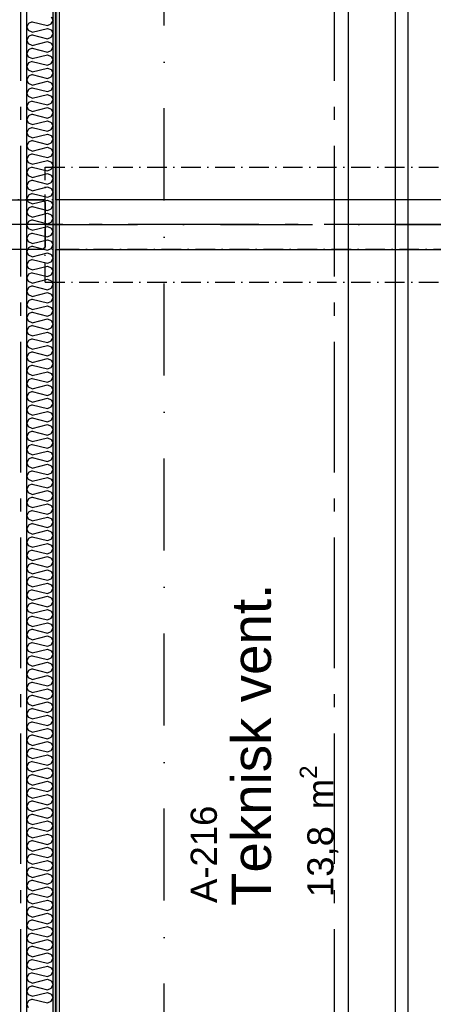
# Model space of a CAD drawing. Header units: millimetres. Extents: x -117798 to 93698, y -182207 to 252400.
# Tile 76 of 222: x -68676 to -67093, y -34803 to -31032. Entities that reach past the tile are written whole.
import ezdxf
from ezdxf.enums import TextEntityAlignment as Align

# ---------------------------------------------------------------- set-up
doc = ezdxf.new("R2010")
doc.units = ezdxf.units.MM
doc.header["$LTSCALE"] = 0.5
doc.header["$MEASUREMENT"] = 0
for name, pattern in [('Akselinje', [1500, 1000, -200, 100, -200]), ('Over snittplan', [260, 150, -50, 10, -50]), ('PLINE', [0]), ('Prikk & stiplet', [1340.555525, 705.555534, -352.777767, 0, -282.222223])]:
    doc.linetypes.add(name, pattern=pattern)
for name, color, linetype in [('222- Søyler', 7, 'Continuous'), ('223- Bjelker', 7, 'Continuous'), ('223- Bjelker(Nye konstruksjoner)', 7, 'Continuous'), ('242- Ikke-bærende innervegger (Skravur)(Nye konstruksjoner)', 7, 'Continuous'), ('242- Ikke-bærende innervegger(Nye konstruksjoner)', 7, 'Continuous'), ('256- Faste himlinger og overflatebehandling(Nye konstruksjoner)', 7, 'Continuous'), ('82-- Modullinjer', 7, 'Continuous'), ('852- Snittmarkør', 7, 'Continuous'), ('862- M___Nettoareal(Nye konstruksjoner)', 7, 'Continuous'), ('862- M___Nettoareal(Polylinje)(Nye konstruksjoner)', 7, 'Continuous'), ('862- M___Nettoareal(Tekst)(Nye konstruksjoner)', 7, 'Continuous')]:
    doc.layers.add(name, color=color, linetype=linetype)
doc.layers.add('236- Innvendig kledning og overflate(Nye konstruksjoner)', color=7, linetype='Continuous', lineweight=0)
doc.styles.add('GENERATED_STYLE_1', font='arial.ttf')
doc.styles.add('GENERATED_STYLE_4', font='arial.ttf')
pattern_1 = [(90, (0, 0), (-86.60254, 0), [0, -50]), (90, (-43.3, 25), (-86.60254, 0), [0, -50])]

# ---------------------------------------------------------------- blocks, each defined once
blk = doc.blocks.new('*X27')
at = {"layer": '242- Ikke-bærende innervegger (Skravur)(Nye konstruksjoner)', "linetype": 'PLINE'}
for p, q in [((-68555.9, -31020.7), (-68548.2, -31034.5)), ((-68555.9, -31048.3), (-68548.2, -31034.5)), ((-68641.6, -31046), (-68648.2, -31059.8)), ((-68641.6, -31073.6), (-68648.2, -31059.8)), ((-68628.1, -31039.8), (-68641.6, -31046)), ((-68628.1, -31079.8), (-68641.6, -31073.6)), ((-68628.1, -31039.8), (-68569.4, -31054.5)), ((-68628.1, -31079.8), (-68569.4, -31065.1)), ((-68569.4, -31054.5), (-68555.9, -31048.3)), ((-68569.4, -31065.1), (-68555.9, -31071.3)), ((-68555.9, -31071.3), (-68548.2, -31085.1)), ((-68641.6, -31096.6), (-68648.2, -31110.4)), ((-68641.6, -31124.2), (-68648.2, -31110.4)), ((-68628.1, -31090.4), (-68641.6, -31096.6)), ((-68628.1, -31090.4), (-68569.4, -31105.1)), ((-68569.4, -31105.1), (-68555.9, -31098.9)), ((-68555.9, -31098.9), (-68548.2, -31085.1)), ((-68641.6, -31147.2), (-68648.2, -31161)), ((-68628.1, -31130.4), (-68641.6, -31124.2)), ((-68628.1, -31141), (-68641.6, -31147.2)), ((-68628.1, -31130.4), (-68569.4, -31115.7)), ((-68628.1, -31141), (-68569.4, -31155.7)), ((-68569.4, -31115.7), (-68555.9, -31121.9)), ((-68569.4, -31155.7), (-68555.9, -31149.5)), ((-68555.9, -31121.9), (-68548.2, -31135.7)), ((-68555.9, -31149.5), (-68548.2, -31135.7)), ((-68641.6, -31174.8), (-68648.2, -31161)), ((-68628.1, -31180.9), (-68641.6, -31174.8)), ((-68628.1, -31180.9), (-68569.4, -31166.3)), ((-68569.4, -31166.3), (-68555.9, -31172.4)), ((-68555.9, -31172.4), (-68548.2, -31186.3)), ((-68555.9, -31200.1), (-68548.2, -31186.3)), ((-68641.6, -31197.7), (-68648.2, -31211.6)), ((-68641.6, -31225.4), (-68648.2, -31211.6)), ((-68628.1, -31191.6), (-68641.6, -31197.7)), ((-68628.1, -31231.5), (-68641.6, -31225.4)), ((-68628.1, -31191.6), (-68569.4, -31206.2)), ((-68628.1, -31231.5), (-68569.4, -31216.9)), ((-68569.4, -31206.2), (-68555.9, -31200.1)), ((-68569.4, -31216.9), (-68555.9, -31223)), ((-68555.9, -31223), (-68548.2, -31236.8)), ((-68641.6, -31248.3), (-68648.2, -31262.1)), ((-68641.6, -31276), (-68648.2, -31262.1)), ((-68628.1, -31242.2), (-68641.6, -31248.3)), ((-68628.1, -31242.2), (-68569.4, -31256.8)), ((-68569.4, -31256.8), (-68555.9, -31250.7)), ((-68555.9, -31250.7), (-68548.2, -31236.8)), ((-68641.6, -31298.9), (-68648.2, -31312.7)), ((-68628.1, -31282.1), (-68641.6, -31276)), ((-68628.1, -31292.7), (-68641.6, -31298.9)), ((-68628.1, -31282.1), (-68569.4, -31267.5)), ((-68628.1, -31292.7), (-68569.4, -31307.4)), ((-68569.4, -31267.5), (-68555.9, -31273.6)), ((-68569.4, -31307.4), (-68555.9, -31301.2)), ((-68555.9, -31273.6), (-68548.2, -31287.4)), ((-68555.9, -31301.2), (-68548.2, -31287.4)), ((-68641.6, -31326.5), (-68648.2, -31312.7)), ((-68628.1, -31332.7), (-68641.6, -31326.5)), ((-68628.1, -31332.7), (-68569.4, -31318)), ((-68569.4, -31318), (-68555.9, -31324.2)), ((-68555.9, -31324.2), (-68548.2, -31338)), ((-68555.9, -31351.8), (-68548.2, -31338)), ((-68641.6, -31349.5), (-68648.2, -31363.3)), ((-68641.6, -31377.1), (-68648.2, -31363.3)), ((-68628.1, -31343.3), (-68641.6, -31349.5)), ((-68628.1, -31383.3), (-68641.6, -31377.1)), ((-68628.1, -31343.3), (-68569.4, -31358)), ((-68628.1, -31383.3), (-68569.4, -31368.6)), ((-68569.4, -31358), (-68555.9, -31351.8)), ((-68569.4, -31368.6), (-68555.9, -31374.8)), ((-68555.9, -31374.8), (-68548.2, -31388.6)), ((-68641.6, -31400.1), (-68648.2, -31413.9)), ((-68641.6, -31427.7), (-68648.2, -31413.9)), ((-68628.1, -31393.9), (-68641.6, -31400.1)), ((-68628.1, -31393.9), (-68569.4, -31408.6)), ((-68569.4, -31408.6), (-68555.9, -31402.4)), ((-68555.9, -31402.4), (-68548.2, -31388.6)), ((-68641.6, -31450.7), (-68648.2, -31464.5)), ((-68628.1, -31433.9), (-68641.6, -31427.7)), ((-68628.1, -31444.5), (-68641.6, -31450.7)), ((-68628.1, -31433.9), (-68569.4, -31419.2)), ((-68628.1, -31444.5), (-68569.4, -31459.2)), ((-68569.4, -31419.2), (-68555.9, -31425.4)), ((-68555.9, -31425.4), (-68548.2, -31439.2)), ((-68555.9, -31453), (-68548.2, -31439.2)), ((-68641.6, -31478.3), (-68648.2, -31464.5)), ((-68628.1, -31484.5), (-68641.6, -31478.3)), ((-68628.1, -31484.5), (-68569.4, -31469.8)), ((-68569.4, -31459.2), (-68555.9, -31453)), ((-68569.4, -31469.8), (-68555.9, -31476)), ((-68555.9, -31476), (-68548.2, -31489.8)), ((-68555.9, -31503.6), (-68548.2, -31489.8)), ((-68641.6, -31501.3), (-68648.2, -31515.1)), ((-68641.6, -31528.9), (-68648.2, -31515.1)), ((-68628.1, -31495.1), (-68641.6, -31501.3)), ((-68628.1, -31495.1), (-68569.4, -31509.8)), ((-68628.1, -31535), (-68569.4, -31520.4)), ((-68569.4, -31509.8), (-68555.9, -31503.6)), ((-68569.4, -31520.4), (-68555.9, -31526.5)), ((-68555.9, -31526.5), (-68548.2, -31540.4)), ((-68641.6, -31551.8), (-68648.2, -31565.7)), ((-68641.6, -31579.5), (-68648.2, -31565.7)), ((-68628.1, -31535), (-68641.6, -31528.9)), ((-68628.1, -31545.7), (-68641.6, -31551.8)), ((-68628.1, -31545.7), (-68569.4, -31560.3)), ((-68569.4, -31560.3), (-68555.9, -31554.2)), ((-68555.9, -31554.2), (-68548.2, -31540.4)), ((-68641.6, -31602.4), (-68648.2, -31616.2)), ((-68628.1, -31585.6), (-68641.6, -31579.5)), ((-68628.1, -31596.3), (-68641.6, -31602.4)), ((-68628.1, -31585.6), (-68569.4, -31571)), ((-68628.1, -31596.3), (-68569.4, -31610.9)), ((-68569.4, -31571), (-68555.9, -31577.1)), ((-68555.9, -31577.1), (-68548.2, -31590.9)), ((-68555.9, -31604.8), (-68548.2, -31590.9)), ((-68641.6, -31630.1), (-68648.2, -31616.2)), ((-68628.1, -31636.2), (-68641.6, -31630.1)), ((-68628.1, -31636.2), (-68569.4, -31621.6)), ((-68569.4, -31610.9), (-68555.9, -31604.8)), ((-68569.4, -31621.6), (-68555.9, -31627.7)), ((-68555.9, -31627.7), (-68548.2, -31641.5)), ((-68641.6, -31653), (-68648.2, -31666.8)), ((-68641.6, -31680.6), (-68648.2, -31666.8)), ((-68628.1, -31646.8), (-68641.6, -31653)), ((-68628.1, -31646.8), (-68569.4, -31661.5)), ((-68628.1, -31686.8), (-68569.4, -31672.1)), ((-68569.4, -31661.5), (-68555.9, -31655.3)), ((-68569.4, -31672.1), (-68555.9, -31678.3)), ((-68555.9, -31655.3), (-68548.2, -31641.5)), ((-68555.9, -31678.3), (-68548.2, -31692.1)), ((-68641.6, -31703.6), (-68648.2, -31717.4)), ((-68628.1, -31686.8), (-68641.6, -31680.6)), ((-68628.1, -31697.4), (-68641.6, -31703.6)), ((-68628.1, -31697.4), (-68569.4, -31712.1)), ((-68569.4, -31712.1), (-68555.9, -31705.9)), ((-68555.9, -31705.9), (-68548.2, -31692.1)), ((-68641.6, -31731.2), (-68648.2, -31717.4)), ((-68641.6, -31754.2), (-68648.2, -31768)), ((-68628.1, -31737.4), (-68641.6, -31731.2)), ((-68628.1, -31748), (-68641.6, -31754.2)), ((-68628.1, -31737.4), (-68569.4, -31722.7)), ((-68628.1, -31748), (-68569.4, -31762.7)), ((-68569.4, -31722.7), (-68555.9, -31728.9)), ((-68555.9, -31728.9), (-68548.2, -31742.7)), ((-68555.9, -31756.5), (-68548.2, -31742.7)), ((-68641.6, -31781.8), (-68648.2, -31768)), ((-68628.1, -31788), (-68641.6, -31781.8)), ((-68628.1, -31788), (-68569.4, -31773.3)), ((-68569.4, -31762.7), (-68555.9, -31756.5)), ((-68569.4, -31773.3), (-68555.9, -31779.5)), ((-68555.9, -31779.5), (-68548.2, -31793.3)), ((-68641.6, -31804.8), (-68648.2, -31818.6)), ((-68641.6, -31832.4), (-68648.2, -31818.6)), ((-68628.1, -31798.6), (-68641.6, -31804.8)), ((-68628.1, -31798.6), (-68569.4, -31813.3)), ((-68628.1, -31838.6), (-68569.4, -31823.9)), ((-68569.4, -31813.3), (-68555.9, -31807.1)), ((-68569.4, -31823.9), (-68555.9, -31830.1)), ((-68555.9, -31807.1), (-68548.2, -31793.3)), ((-68641.6, -31855.4), (-68648.2, -31869.2)), ((-68628.1, -31838.6), (-68641.6, -31832.4)), ((-68628.1, -31849.2), (-68641.6, -31855.4)), ((-68628.1, -31849.2), (-68569.4, -31863.9)), ((-68569.4, -31863.9), (-68555.9, -31857.7)), ((-68555.9, -31830.1), (-68548.2, -31843.9)), ((-68555.9, -31857.7), (-68548.2, -31843.9)), ((-68641.6, -31883), (-68648.2, -31869.2)), ((-68628.1, -31889.1), (-68641.6, -31883)), ((-68628.1, -31899.8), (-68641.6, -31905.9)), ((-68628.1, -31889.1), (-68569.4, -31874.5)), ((-68628.1, -31899.8), (-68569.4, -31914.4)), ((-68569.4, -31874.5), (-68555.9, -31880.6)), ((-68555.9, -31880.6), (-68548.2, -31894.5)), ((-68555.9, -31908.3), (-68548.2, -31894.5)), ((-68641.6, -31905.9), (-68648.2, -31919.8)), ((-68641.6, -31933.6), (-68648.2, -31919.8)), ((-68628.1, -31939.7), (-68641.6, -31933.6)), ((-68628.1, -31939.7), (-68569.4, -31925.1)), ((-68569.4, -31914.4), (-68555.9, -31908.3)), ((-68569.4, -31925.1), (-68555.9, -31931.2)), ((-68555.9, -31931.2), (-68548.2, -31945)), ((-68641.6, -31956.5), (-68648.2, -31970.3)), ((-68641.6, -31984.2), (-68648.2, -31970.3)), ((-68628.1, -31950.4), (-68641.6, -31956.5)), ((-68628.1, -31950.4), (-68569.4, -31965)), ((-68628.1, -31990.3), (-68569.4, -31975.7)), ((-68569.4, -31965), (-68555.9, -31958.9)), ((-68569.4, -31975.7), (-68555.9, -31981.8)), ((-68555.9, -31958.9), (-68548.2, -31945)), ((-68641.6, -32007.1), (-68648.2, -32020.9)), ((-68628.1, -31990.3), (-68641.6, -31984.2)), ((-68628.1, -32000.9), (-68641.6, -32007.1)), ((-68628.1, -32000.9), (-68569.4, -32015.6)), ((-68569.4, -32015.6), (-68555.9, -32009.4)), ((-68555.9, -31981.8), (-68548.2, -31995.6)), ((-68555.9, -32009.4), (-68548.2, -31995.6)), ((-68641.6, -32034.7), (-68648.2, -32020.9)), ((-68628.1, -32040.9), (-68641.6, -32034.7)), ((-68628.1, -32051.5), (-68641.6, -32057.7)), ((-68628.1, -32040.9), (-68569.4, -32026.2)), ((-68628.1, -32051.5), (-68569.4, -32066.2)), ((-68569.4, -32026.2), (-68555.9, -32032.4)), ((-68555.9, -32032.4), (-68548.2, -32046.2)), ((-68555.9, -32060), (-68548.2, -32046.2)), ((-68641.6, -32057.7), (-68648.2, -32071.5)), ((-68641.6, -32085.3), (-68648.2, -32071.5)), ((-68628.1, -32091.5), (-68641.6, -32085.3)), ((-68628.1, -32091.5), (-68569.4, -32076.8)), ((-68569.4, -32066.2), (-68555.9, -32060)), ((-68569.4, -32076.8), (-68555.9, -32083)), ((-68555.9, -32083), (-68548.2, -32096.8)), ((-68641.6, -32108.3), (-68648.2, -32122.1)), ((-68641.6, -32135.9), (-68648.2, -32122.1)), ((-68628.1, -32102.1), (-68641.6, -32108.3)), ((-68628.1, -32102.1), (-68569.4, -32116.8)), ((-68628.1, -32142.1), (-68569.4, -32127.4)), ((-68569.4, -32116.8), (-68555.9, -32110.6)), ((-68569.4, -32127.4), (-68555.9, -32133.6)), ((-68555.9, -32110.6), (-68548.2, -32096.8)), ((-68641.6, -32158.9), (-68648.2, -32172.7)), ((-68628.1, -32142.1), (-68641.6, -32135.9)), ((-68628.1, -32152.7), (-68641.6, -32158.9)), ((-68628.1, -32152.7), (-68569.4, -32167.4)), ((-68569.4, -32167.4), (-68555.9, -32161.2)), ((-68555.9, -32133.6), (-68548.2, -32147.4)), ((-68555.9, -32161.2), (-68548.2, -32147.4)), ((-68641.6, -32186.5), (-68648.2, -32172.7)), ((-68628.1, -32192.7), (-68641.6, -32186.5)), ((-68628.1, -32203.3), (-68641.6, -32209.5)), ((-68628.1, -32192.7), (-68569.4, -32178)), ((-68628.1, -32203.3), (-68569.4, -32218)), ((-68569.4, -32178), (-68555.9, -32184.2)), ((-68555.9, -32184.2), (-68548.2, -32198)), ((-68555.9, -32211.8), (-68548.2, -32198)), ((-68641.6, -32209.5), (-68648.2, -32223.3)), ((-68641.6, -32237.1), (-68648.2, -32223.3)), ((-68628.1, -32243.3), (-68641.6, -32237.1)), ((-68628.1, -32243.3), (-68569.4, -32228.6)), ((-68569.4, -32218), (-68555.9, -32211.8)), ((-68569.4, -32228.6), (-68555.9, -32234.8)), ((-68555.9, -32234.8), (-68548.2, -32248.6)), ((-68641.6, -32260), (-68648.2, -32273.9)), ((-68641.6, -32287.7), (-68648.2, -32273.9)), ((-68628.1, -32253.9), (-68641.6, -32260)), ((-68628.1, -32253.9), (-68569.4, -32268.5)), ((-68628.1, -32293.8), (-68569.4, -32279.2)), ((-68569.4, -32268.5), (-68555.9, -32262.4)), ((-68569.4, -32279.2), (-68555.9, -32285.3)), ((-68555.9, -32262.4), (-68548.2, -32248.6)), ((-68641.6, -32310.6), (-68648.2, -32324.4)), ((-68628.1, -32293.8), (-68641.6, -32287.7)), ((-68628.1, -32304.5), (-68641.6, -32310.6)), ((-68628.1, -32304.5), (-68569.4, -32319.1)), ((-68569.4, -32319.1), (-68555.9, -32313)), ((-68555.9, -32285.3), (-68548.2, -32299.2)), ((-68555.9, -32313), (-68548.2, -32299.2)), ((-68641.6, -32338.3), (-68648.2, -32324.4)), ((-68628.1, -32344.4), (-68641.6, -32338.3)), ((-68628.1, -32355.1), (-68641.6, -32361.2)), ((-68628.1, -32344.4), (-68569.4, -32329.8)), ((-68628.1, -32355.1), (-68569.4, -32369.7)), ((-68569.4, -32329.8), (-68555.9, -32335.9)), ((-68555.9, -32335.9), (-68548.2, -32349.7)), ((-68555.9, -32363.6), (-68548.2, -32349.7)), ((-68641.6, -32361.2), (-68648.2, -32375)), ((-68641.6, -32388.8), (-68648.2, -32375)), ((-68628.1, -32395), (-68641.6, -32388.8)), ((-68628.1, -32395), (-68569.4, -32380.3)), ((-68569.4, -32369.7), (-68555.9, -32363.6)), ((-68569.4, -32380.3), (-68555.9, -32386.5)), ((-68555.9, -32386.5), (-68548.2, -32400.3)), ((-68641.6, -32411.8), (-68648.2, -32425.6)), ((-68641.6, -32439.4), (-68648.2, -32425.6)), ((-68628.1, -32405.6), (-68641.6, -32411.8)), ((-68628.1, -32405.6), (-68569.4, -32420.3)), ((-68628.1, -32445.6), (-68569.4, -32430.9)), ((-68569.4, -32420.3), (-68555.9, -32414.1)), ((-68569.4, -32430.9), (-68555.9, -32437.1)), ((-68555.9, -32414.1), (-68548.2, -32400.3)), ((-68641.6, -32462.4), (-68648.2, -32476.2)), ((-68628.1, -32445.6), (-68641.6, -32439.4)), ((-68628.1, -32456.2), (-68641.6, -32462.4)), ((-68628.1, -32456.2), (-68569.4, -32470.9)), ((-68569.4, -32470.9), (-68555.9, -32464.7)), ((-68555.9, -32437.1), (-68548.2, -32450.9)), ((-68555.9, -32464.7), (-68548.2, -32450.9)), ((-68641.6, -32490), (-68648.2, -32476.2)), ((-68628.1, -32496.2), (-68641.6, -32490)), ((-68628.1, -32506.8), (-68641.6, -32513)), ((-68628.1, -32496.2), (-68569.4, -32481.5)), ((-68628.1, -32506.8), (-68569.4, -32521.5)), ((-68569.4, -32481.5), (-68555.9, -32487.7)), ((-68555.9, -32487.7), (-68548.2, -32501.5)), ((-68555.9, -32515.3), (-68548.2, -32501.5)), ((-68641.6, -32513), (-68648.2, -32526.8)), ((-68641.6, -32540.6), (-68648.2, -32526.8)), ((-68628.1, -32546.8), (-68641.6, -32540.6)), ((-68628.1, -32546.8), (-68569.4, -32532.1)), ((-68569.4, -32521.5), (-68555.9, -32515.3)), ((-68569.4, -32532.1), (-68555.9, -32538.3)), ((-68555.9, -32538.3), (-68548.2, -32552.1)), ((-68641.6, -32563.6), (-68648.2, -32577.4)), ((-68641.6, -32591.2), (-68648.2, -32577.4)), ((-68628.1, -32557.4), (-68641.6, -32563.6)), ((-68628.1, -32557.4), (-68569.4, -32572.1)), ((-68628.1, -32597.4), (-68569.4, -32582.7)), ((-68569.4, -32572.1), (-68555.9, -32565.9)), ((-68569.4, -32582.7), (-68555.9, -32588.9)), ((-68555.9, -32565.9), (-68548.2, -32552.1)), ((-68641.6, -32614.1), (-68648.2, -32628)), ((-68628.1, -32597.4), (-68641.6, -32591.2)), ((-68628.1, -32608), (-68641.6, -32614.1)), ((-68628.1, -32608), (-68569.4, -32622.6)), ((-68569.4, -32622.6), (-68555.9, -32616.5)), ((-68555.9, -32588.9), (-68548.2, -32602.7)), ((-68555.9, -32616.5), (-68548.2, -32602.7)), ((-68641.6, -32641.8), (-68648.2, -32628)), ((-68628.1, -32647.9), (-68641.6, -32641.8)), ((-68628.1, -32658.6), (-68641.6, -32664.7)), ((-68628.1, -32647.9), (-68569.4, -32633.3)), ((-68628.1, -32658.6), (-68569.4, -32673.2)), ((-68569.4, -32633.3), (-68555.9, -32639.4)), ((-68555.9, -32639.4), (-68548.2, -32653.3)), ((-68555.9, -32667.1), (-68548.2, -32653.3)), ((-68641.6, -32664.7), (-68648.2, -32678.5)), ((-68641.6, -32692.4), (-68648.2, -32678.5)), ((-68628.1, -32698.5), (-68641.6, -32692.4)), ((-68628.1, -32698.5), (-68569.4, -32683.9)), ((-68569.4, -32673.2), (-68555.9, -32667.1)), ((-68569.4, -32683.9), (-68555.9, -32690)), ((-68555.9, -32690), (-68548.2, -32703.8)), ((-68641.6, -32715.3), (-68648.2, -32729.1)), ((-68641.6, -32742.9), (-68648.2, -32729.1)), ((-68628.1, -32709.2), (-68641.6, -32715.3)), ((-68628.1, -32709.2), (-68569.4, -32723.8)), ((-68628.1, -32749.1), (-68569.4, -32734.4)), ((-68569.4, -32723.8), (-68555.9, -32717.7)), ((-68569.4, -32734.4), (-68555.9, -32740.6)), ((-68555.9, -32717.7), (-68548.2, -32703.8)), ((-68641.6, -32765.9), (-68648.2, -32779.7)), ((-68628.1, -32749.1), (-68641.6, -32742.9)), ((-68628.1, -32759.7), (-68641.6, -32765.9)), ((-68628.1, -32759.7), (-68569.4, -32774.4)), ((-68569.4, -32774.4), (-68555.9, -32768.2)), ((-68555.9, -32740.6), (-68548.2, -32754.4)), ((-68555.9, -32768.2), (-68548.2, -32754.4)), ((-68641.6, -32793.5), (-68648.2, -32779.7)), ((-68628.1, -32799.7), (-68641.6, -32793.5)), ((-68628.1, -32810.3), (-68641.6, -32816.5)), ((-68628.1, -32799.7), (-68569.4, -32785)), ((-68628.1, -32810.3), (-68569.4, -32825)), ((-68569.4, -32785), (-68555.9, -32791.2)), ((-68555.9, -32791.2), (-68548.2, -32805)), ((-68555.9, -32818.8), (-68548.2, -32805)), ((-68641.6, -32816.5), (-68648.2, -32830.3)), ((-68641.6, -32844.1), (-68648.2, -32830.3)), ((-68628.1, -32850.3), (-68641.6, -32844.1)), ((-68628.1, -32850.3), (-68569.4, -32835.6)), ((-68569.4, -32825), (-68555.9, -32818.8)), ((-68569.4, -32835.6), (-68555.9, -32841.8)), ((-68555.9, -32841.8), (-68548.2, -32855.6)), ((-68641.6, -32867.1), (-68648.2, -32880.9)), ((-68641.6, -32894.7), (-68648.2, -32880.9)), ((-68628.1, -32860.9), (-68641.6, -32867.1)), ((-68628.1, -32860.9), (-68569.4, -32875.6)), ((-68569.4, -32875.6), (-68555.9, -32869.4)), ((-68555.9, -32869.4), (-68548.2, -32855.6)), ((-68641.6, -32917.7), (-68648.2, -32931.5)), ((-68628.1, -32900.9), (-68641.6, -32894.7)), ((-68628.1, -32911.5), (-68641.6, -32917.7)), ((-68628.1, -32900.9), (-68569.4, -32886.2)), ((-68628.1, -32911.5), (-68569.4, -32926.2)), ((-68569.4, -32886.2), (-68555.9, -32892.4)), ((-68569.4, -32926.2), (-68555.9, -32920)), ((-68555.9, -32892.4), (-68548.2, -32906.2)), ((-68555.9, -32920), (-68548.2, -32906.2)), ((-68641.6, -32945.3), (-68648.2, -32931.5)), ((-68628.1, -32951.5), (-68641.6, -32945.3)), ((-68628.1, -32951.5), (-68569.4, -32936.8)), ((-68569.4, -32936.8), (-68555.9, -32943)), ((-68555.9, -32943), (-68548.2, -32956.8)), ((-68555.9, -32970.6), (-68548.2, -32956.8)), ((-68641.6, -32968.2), (-68648.2, -32982.1)), ((-68641.6, -32995.9), (-68648.2, -32982.1)), ((-68628.1, -32962.1), (-68641.6, -32968.2)), ((-68628.1, -33002), (-68641.6, -32995.9)), ((-68628.1, -32962.1), (-68569.4, -32976.7)), ((-68628.1, -33002), (-68569.4, -32987.4)), ((-68569.4, -32976.7), (-68555.9, -32970.6)), ((-68569.4, -32987.4), (-68555.9, -32993.5)), ((-68555.9, -32993.5), (-68548.2, -33007.4)), ((-68641.6, -33018.8), (-68648.2, -33032.6)), ((-68641.6, -33046.5), (-68648.2, -33032.6)), ((-68628.1, -33012.7), (-68641.6, -33018.8)), ((-68628.1, -33012.7), (-68569.4, -33027.3)), ((-68569.4, -33027.3), (-68555.9, -33021.2)), ((-68555.9, -33021.2), (-68548.2, -33007.4)), ((-68641.6, -33069.4), (-68648.2, -33083.2)), ((-68628.1, -33052.6), (-68641.6, -33046.5)), ((-68628.1, -33063.3), (-68641.6, -33069.4)), ((-68628.1, -33052.6), (-68569.4, -33038)), ((-68628.1, -33063.3), (-68569.4, -33077.9)), ((-68569.4, -33038), (-68555.9, -33044.1)), ((-68569.4, -33077.9), (-68555.9, -33071.8)), ((-68555.9, -33044.1), (-68548.2, -33057.9)), ((-68555.9, -33071.8), (-68548.2, -33057.9)), ((-68641.6, -33097), (-68648.2, -33083.2)), ((-68628.1, -33103.2), (-68641.6, -33097)), ((-68628.1, -33103.2), (-68569.4, -33088.5)), ((-68569.4, -33088.5), (-68555.9, -33094.7)), ((-68555.9, -33094.7), (-68548.2, -33108.5)), ((-68555.9, -33122.3), (-68548.2, -33108.5)), ((-68641.6, -33120), (-68648.2, -33133.8)), ((-68641.6, -33147.6), (-68648.2, -33133.8)), ((-68628.1, -33113.8), (-68641.6, -33120)), ((-68628.1, -33153.8), (-68641.6, -33147.6)), ((-68628.1, -33113.8), (-68569.4, -33128.5)), ((-68628.1, -33153.8), (-68569.4, -33139.1)), ((-68569.4, -33128.5), (-68555.9, -33122.3)), ((-68569.4, -33139.1), (-68555.9, -33145.3)), ((-68555.9, -33145.3), (-68548.2, -33159.1)), ((-68641.6, -33170.6), (-68648.2, -33184.4)), ((-68641.6, -33198.2), (-68648.2, -33184.4)), ((-68628.1, -33164.4), (-68641.6, -33170.6)), ((-68628.1, -33164.4), (-68569.4, -33179.1)), ((-68569.4, -33179.1), (-68555.9, -33172.9)), ((-68555.9, -33172.9), (-68548.2, -33159.1)), ((-68641.6, -33221.2), (-68648.2, -33235)), ((-68628.1, -33204.4), (-68641.6, -33198.2)), ((-68628.1, -33215), (-68641.6, -33221.2)), ((-68628.1, -33204.4), (-68569.4, -33189.7)), ((-68628.1, -33215), (-68569.4, -33229.7)), ((-68569.4, -33189.7), (-68555.9, -33195.9)), ((-68569.4, -33229.7), (-68555.9, -33223.5)), ((-68555.9, -33195.9), (-68548.2, -33209.7)), ((-68555.9, -33223.5), (-68548.2, -33209.7)), ((-68641.6, -33248.8), (-68648.2, -33235)), ((-68628.1, -33255), (-68641.6, -33248.8)), ((-68628.1, -33255), (-68569.4, -33240.3)), ((-68569.4, -33240.3), (-68555.9, -33246.5)), ((-68555.9, -33246.5), (-68548.2, -33260.3)), ((-68555.9, -33274.1), (-68548.2, -33260.3)), ((-68641.6, -33271.8), (-68648.2, -33285.6)), ((-68641.6, -33299.4), (-68648.2, -33285.6)), ((-68628.1, -33265.6), (-68641.6, -33271.8)), ((-68628.1, -33305.6), (-68641.6, -33299.4)), ((-68628.1, -33265.6), (-68569.4, -33280.3)), ((-68628.1, -33305.6), (-68569.4, -33290.9)), ((-68569.4, -33280.3), (-68555.9, -33274.1)), ((-68569.4, -33290.9), (-68555.9, -33297.1)), ((-68555.9, -33297.1), (-68548.2, -33310.9)), ((-68641.6, -33322.3), (-68648.2, -33336.2)), ((-68641.6, -33350), (-68648.2, -33336.2)), ((-68628.1, -33316.2), (-68641.6, -33322.3)), ((-68628.1, -33316.2), (-68569.4, -33330.8)), ((-68569.4, -33330.8), (-68555.9, -33324.7)), ((-68555.9, -33324.7), (-68548.2, -33310.9)), ((-68641.6, -33372.9), (-68648.2, -33386.7)), ((-68628.1, -33356.1), (-68641.6, -33350)), ((-68628.1, -33366.8), (-68641.6, -33372.9)), ((-68628.1, -33356.1), (-68569.4, -33341.5)), ((-68628.1, -33366.8), (-68569.4, -33381.4)), ((-68569.4, -33341.5), (-68555.9, -33347.6)), ((-68569.4, -33381.4), (-68555.9, -33375.3)), ((-68555.9, -33347.6), (-68548.2, -33361.5)), ((-68555.9, -33375.3), (-68548.2, -33361.5)), ((-68641.6, -33400.6), (-68648.2, -33386.7)), ((-68628.1, -33406.7), (-68641.6, -33400.6)), ((-68628.1, -33406.7), (-68569.4, -33392.1)), ((-68569.4, -33392.1), (-68555.9, -33398.2)), ((-68555.9, -33398.2), (-68548.2, -33412)), ((-68555.9, -33425.9), (-68548.2, -33412)), ((-68641.6, -33423.5), (-68648.2, -33437.3)), ((-68641.6, -33451.2), (-68648.2, -33437.3)), ((-68628.1, -33417.4), (-68641.6, -33423.5)), ((-68628.1, -33457.3), (-68641.6, -33451.2)), ((-68628.1, -33417.4), (-68569.4, -33432)), ((-68628.1, -33457.3), (-68569.4, -33442.6)), ((-68569.4, -33432), (-68555.9, -33425.9)), ((-68569.4, -33442.6), (-68555.9, -33448.8)), ((-68555.9, -33448.8), (-68548.2, -33462.6)), ((-68641.6, -33474.1), (-68648.2, -33487.9)), ((-68641.6, -33501.7), (-68648.2, -33487.9)), ((-68628.1, -33467.9), (-68641.6, -33474.1)), ((-68628.1, -33467.9), (-68569.4, -33482.6)), ((-68569.4, -33482.6), (-68555.9, -33476.4)), ((-68555.9, -33476.4), (-68548.2, -33462.6)), ((-68641.6, -33524.7), (-68648.2, -33538.5)), ((-68628.1, -33507.9), (-68641.6, -33501.7)), ((-68628.1, -33518.5), (-68641.6, -33524.7)), ((-68628.1, -33507.9), (-68569.4, -33493.2)), ((-68628.1, -33518.5), (-68569.4, -33533.2)), ((-68569.4, -33493.2), (-68555.9, -33499.4)), ((-68555.9, -33499.4), (-68548.2, -33513.2)), ((-68555.9, -33527), (-68548.2, -33513.2)), ((-68641.6, -33552.3), (-68648.2, -33538.5)), ((-68628.1, -33558.5), (-68641.6, -33552.3)), ((-68628.1, -33558.5), (-68569.4, -33543.8)), ((-68569.4, -33533.2), (-68555.9, -33527)), ((-68569.4, -33543.8), (-68555.9, -33550)), ((-68555.9, -33550), (-68548.2, -33563.8)), ((-68555.9, -33577.6), (-68548.2, -33563.8)), ((-68641.6, -33575.3), (-68648.2, -33589.1)), ((-68641.6, -33602.9), (-68648.2, -33589.1)), ((-68628.1, -33569.1), (-68641.6, -33575.3)), ((-68628.1, -33569.1), (-68569.4, -33583.8)), ((-68628.1, -33609.1), (-68569.4, -33594.4)), ((-68569.4, -33583.8), (-68555.9, -33577.6)), ((-68569.4, -33594.4), (-68555.9, -33600.6)), ((-68555.9, -33600.6), (-68548.2, -33614.4)), ((-68641.6, -33625.9), (-68648.2, -33639.7)), ((-68641.6, -33653.5), (-68648.2, -33639.7)), ((-68628.1, -33609.1), (-68641.6, -33602.9)), ((-68628.1, -33619.7), (-68641.6, -33625.9)), ((-68628.1, -33619.7), (-68569.4, -33634.4)), ((-68569.4, -33634.4), (-68555.9, -33628.2)), ((-68555.9, -33628.2), (-68548.2, -33614.4)), ((-68641.6, -33676.5), (-68648.2, -33690.3)), ((-68628.1, -33659.7), (-68641.6, -33653.5)), ((-68628.1, -33670.3), (-68641.6, -33676.5)), ((-68628.1, -33659.7), (-68569.4, -33645)), ((-68628.1, -33670.3), (-68569.4, -33685)), ((-68569.4, -33645), (-68555.9, -33651.2)), ((-68555.9, -33651.2), (-68548.2, -33665)), ((-68555.9, -33678.8), (-68548.2, -33665)), ((-68641.6, -33704.1), (-68648.2, -33690.3)), ((-68628.1, -33710.2), (-68641.6, -33704.1)), ((-68628.1, -33710.2), (-68569.4, -33695.6)), ((-68569.4, -33685), (-68555.9, -33678.8)), ((-68569.4, -33695.6), (-68555.9, -33701.7)), ((-68555.9, -33701.7), (-68548.2, -33715.6)), ((-68641.6, -33727), (-68648.2, -33740.9)), ((-68641.6, -33754.7), (-68648.2, -33740.9)), ((-68628.1, -33720.9), (-68641.6, -33727)), ((-68628.1, -33720.9), (-68569.4, -33735.5)), ((-68628.1, -33760.8), (-68569.4, -33746.2)), ((-68569.4, -33735.5), (-68555.9, -33729.4)), ((-68569.4, -33746.2), (-68555.9, -33752.3)), ((-68555.9, -33729.4), (-68548.2, -33715.6)), ((-68555.9, -33752.3), (-68548.2, -33766.1)), ((-68641.6, -33777.6), (-68648.2, -33791.4)), ((-68628.1, -33760.8), (-68641.6, -33754.7)), ((-68628.1, -33771.5), (-68641.6, -33777.6)), ((-68628.1, -33771.5), (-68569.4, -33786.1)), ((-68569.4, -33786.1), (-68555.9, -33780)), ((-68555.9, -33780), (-68548.2, -33766.1)), ((-68641.6, -33805.3), (-68648.2, -33791.4)), ((-68641.6, -33828.2), (-68648.2, -33842)), ((-68628.1, -33811.4), (-68641.6, -33805.3)), ((-68628.1, -33822), (-68641.6, -33828.2)), ((-68628.1, -33811.4), (-68569.4, -33796.8)), ((-68628.1, -33822), (-68569.4, -33836.7)), ((-68569.4, -33796.8), (-68555.9, -33802.9)), ((-68555.9, -33802.9), (-68548.2, -33816.7)), ((-68555.9, -33830.5), (-68548.2, -33816.7)), ((-68641.6, -33855.8), (-68648.2, -33842)), ((-68628.1, -33862), (-68641.6, -33855.8)), ((-68628.1, -33862), (-68569.4, -33847.3)), ((-68569.4, -33836.7), (-68555.9, -33830.5)), ((-68569.4, -33847.3), (-68555.9, -33853.5)), ((-68555.9, -33853.5), (-68548.2, -33867.3)), ((-68641.6, -33878.8), (-68648.2, -33892.6)), ((-68641.6, -33906.4), (-68648.2, -33892.6)), ((-68628.1, -33872.6), (-68641.6, -33878.8)), ((-68628.1, -33872.6), (-68569.4, -33887.3)), ((-68628.1, -33912.6), (-68569.4, -33897.9)), ((-68569.4, -33887.3), (-68555.9, -33881.1)), ((-68569.4, -33897.9), (-68555.9, -33904.1)), ((-68555.9, -33881.1), (-68548.2, -33867.3)), ((-68555.9, -33904.1), (-68548.2, -33917.9)), ((-68641.6, -33929.4), (-68648.2, -33943.2)), ((-68628.1, -33912.6), (-68641.6, -33906.4)), ((-68628.1, -33923.2), (-68641.6, -33929.4)), ((-68628.1, -33923.2), (-68569.4, -33937.9)), ((-68569.4, -33937.9), (-68555.9, -33931.7)), ((-68555.9, -33931.7), (-68548.2, -33917.9)), ((-68641.6, -33957), (-68648.2, -33943.2)), ((-68628.1, -33963.2), (-68641.6, -33957)), ((-68628.1, -33973.8), (-68641.6, -33980)), ((-68628.1, -33963.2), (-68569.4, -33948.5)), ((-68628.1, -33973.8), (-68569.4, -33988.5)), ((-68569.4, -33948.5), (-68555.9, -33954.7)), ((-68555.9, -33954.7), (-68548.2, -33968.5)), ((-68555.9, -33982.3), (-68548.2, -33968.5)), ((-68641.6, -33980), (-68648.2, -33993.8)), ((-68641.6, -34007.6), (-68648.2, -33993.8)), ((-68628.1, -34013.8), (-68641.6, -34007.6)), ((-68628.1, -34013.8), (-68569.4, -33999.1)), ((-68569.4, -33988.5), (-68555.9, -33982.3)), ((-68569.4, -33999.1), (-68555.9, -34005.3)), ((-68555.9, -34005.3), (-68548.2, -34019.1)), ((-68641.6, -34030.6), (-68648.2, -34044.4)), ((-68641.6, -34058.2), (-68648.2, -34044.4)), ((-68628.1, -34024.4), (-68641.6, -34030.6)), ((-68628.1, -34024.4), (-68569.4, -34039.1)), ((-68628.1, -34064.3), (-68569.4, -34049.7)), ((-68569.4, -34039.1), (-68555.9, -34032.9)), ((-68569.4, -34049.7), (-68555.9, -34055.8)), ((-68555.9, -34032.9), (-68548.2, -34019.1)), ((-68641.6, -34081.1), (-68648.2, -34095)), ((-68628.1, -34064.3), (-68641.6, -34058.2)), ((-68628.1, -34075), (-68641.6, -34081.1)), ((-68628.1, -34075), (-68569.4, -34089.6)), ((-68569.4, -34089.6), (-68555.9, -34083.5)), ((-68555.9, -34055.8), (-68548.2, -34069.7)), ((-68555.9, -34083.5), (-68548.2, -34069.7)), ((-68641.6, -34108.8), (-68648.2, -34095)), ((-68628.1, -34114.9), (-68641.6, -34108.8)), ((-68628.1, -34125.6), (-68641.6, -34131.7)), ((-68628.1, -34114.9), (-68569.4, -34100.3)), ((-68628.1, -34125.6), (-68569.4, -34140.2)), ((-68569.4, -34100.3), (-68555.9, -34106.4)), ((-68555.9, -34106.4), (-68548.2, -34120.2)), ((-68555.9, -34134.1), (-68548.2, -34120.2)), ((-68641.6, -34131.7), (-68648.2, -34145.5)), ((-68641.6, -34159.4), (-68648.2, -34145.5)), ((-68628.1, -34165.5), (-68641.6, -34159.4)), ((-68628.1, -34165.5), (-68569.4, -34150.9)), ((-68569.4, -34140.2), (-68555.9, -34134.1)), ((-68569.4, -34150.9), (-68555.9, -34157)), ((-68555.9, -34157), (-68548.2, -34170.8)), ((-68641.6, -34182.3), (-68648.2, -34196.1)), ((-68641.6, -34209.9), (-68648.2, -34196.1)), ((-68628.1, -34176.1), (-68641.6, -34182.3)), ((-68628.1, -34176.1), (-68569.4, -34190.8)), ((-68628.1, -34216.1), (-68569.4, -34201.4)), ((-68569.4, -34190.8), (-68555.9, -34184.6)), ((-68569.4, -34201.4), (-68555.9, -34207.6)), ((-68555.9, -34184.6), (-68548.2, -34170.8)), ((-68641.6, -34232.9), (-68648.2, -34246.7)), ((-68628.1, -34216.1), (-68641.6, -34209.9)), ((-68628.1, -34226.7), (-68641.6, -34232.9)), ((-68628.1, -34226.7), (-68569.4, -34241.4)), ((-68569.4, -34241.4), (-68555.9, -34235.2)), ((-68555.9, -34207.6), (-68548.2, -34221.4)), ((-68555.9, -34235.2), (-68548.2, -34221.4)), ((-68641.6, -34260.5), (-68648.2, -34246.7)), ((-68628.1, -34266.7), (-68641.6, -34260.5)), ((-68628.1, -34277.3), (-68641.6, -34283.5)), ((-68628.1, -34266.7), (-68569.4, -34252)), ((-68628.1, -34277.3), (-68569.4, -34292)), ((-68569.4, -34252), (-68555.9, -34258.2)), ((-68555.9, -34258.2), (-68548.2, -34272)), ((-68555.9, -34285.8), (-68548.2, -34272)), ((-68641.6, -34283.5), (-68648.2, -34297.3)), ((-68641.6, -34311.1), (-68648.2, -34297.3)), ((-68628.1, -34317.3), (-68641.6, -34311.1)), ((-68628.1, -34317.3), (-68569.4, -34302.6)), ((-68569.4, -34292), (-68555.9, -34285.8)), ((-68569.4, -34302.6), (-68555.9, -34308.8)), ((-68555.9, -34308.8), (-68548.2, -34322.6)), ((-68641.6, -34334.1), (-68648.2, -34347.9)), ((-68641.6, -34361.7), (-68648.2, -34347.9)), ((-68628.1, -34327.9), (-68641.6, -34334.1)), ((-68628.1, -34327.9), (-68569.4, -34342.6)), ((-68628.1, -34367.9), (-68569.4, -34353.2)), ((-68569.4, -34342.6), (-68555.9, -34336.4)), ((-68569.4, -34353.2), (-68555.9, -34359.4)), ((-68555.9, -34336.4), (-68548.2, -34322.6)), ((-68641.6, -34384.7), (-68648.2, -34398.5)), ((-68628.1, -34367.9), (-68641.6, -34361.7)), ((-68628.1, -34378.5), (-68641.6, -34384.7)), ((-68628.1, -34378.5), (-68569.4, -34393.2)), ((-68569.4, -34393.2), (-68555.9, -34387)), ((-68555.9, -34359.4), (-68548.2, -34373.2)), ((-68555.9, -34387), (-68548.2, -34373.2)), ((-68641.6, -34412.3), (-68648.2, -34398.5)), ((-68628.1, -34418.4), (-68641.6, -34412.3)), ((-68628.1, -34429.1), (-68641.6, -34435.2)), ((-68628.1, -34418.4), (-68569.4, -34403.8)), ((-68628.1, -34429.1), (-68569.4, -34443.7)), ((-68569.4, -34403.8), (-68555.9, -34409.9)), ((-68555.9, -34409.9), (-68548.2, -34423.8)), ((-68555.9, -34437.6), (-68548.2, -34423.8)), ((-68641.6, -34435.2), (-68648.2, -34449.1)), ((-68641.6, -34462.9), (-68648.2, -34449.1)), ((-68628.1, -34469), (-68641.6, -34462.9)), ((-68628.1, -34469), (-68569.4, -34454.4)), ((-68569.4, -34443.7), (-68555.9, -34437.6)), ((-68569.4, -34454.4), (-68555.9, -34460.5)), ((-68555.9, -34460.5), (-68548.2, -34474.3)), ((-68641.6, -34485.8), (-68648.2, -34499.6)), ((-68641.6, -34513.5), (-68648.2, -34499.6)), ((-68628.1, -34479.7), (-68641.6, -34485.8)), ((-68628.1, -34479.7), (-68569.4, -34494.3)), ((-68628.1, -34519.6), (-68569.4, -34505)), ((-68569.4, -34494.3), (-68555.9, -34488.2)), ((-68569.4, -34505), (-68555.9, -34511.1)), ((-68555.9, -34488.2), (-68548.2, -34474.3)), ((-68641.6, -34536.4), (-68648.2, -34550.2)), ((-68628.1, -34519.6), (-68641.6, -34513.5)), ((-68628.1, -34530.2), (-68641.6, -34536.4)), ((-68628.1, -34530.2), (-68569.4, -34544.9)), ((-68569.4, -34544.9), (-68555.9, -34538.7)), ((-68555.9, -34511.1), (-68548.2, -34524.9)), ((-68555.9, -34538.7), (-68548.2, -34524.9)), ((-68641.6, -34564), (-68648.2, -34550.2)), ((-68628.1, -34570.2), (-68641.6, -34564)), ((-68628.1, -34580.8), (-68641.6, -34587)), ((-68628.1, -34570.2), (-68569.4, -34555.5)), ((-68628.1, -34580.8), (-68569.4, -34595.5)), ((-68569.4, -34555.5), (-68555.9, -34561.7)), ((-68555.9, -34561.7), (-68548.2, -34575.5)), ((-68555.9, -34589.3), (-68548.2, -34575.5)), ((-68641.6, -34587), (-68648.2, -34600.8)), ((-68641.6, -34614.6), (-68648.2, -34600.8)), ((-68628.1, -34620.8), (-68641.6, -34614.6)), ((-68628.1, -34620.8), (-68569.4, -34606.1)), ((-68569.4, -34595.5), (-68555.9, -34589.3)), ((-68569.4, -34606.1), (-68555.9, -34612.3)), ((-68555.9, -34612.3), (-68548.2, -34626.1)), ((-68641.6, -34637.6), (-68648.2, -34651.4)), ((-68641.6, -34665.2), (-68648.2, -34651.4)), ((-68628.1, -34631.4), (-68641.6, -34637.6)), ((-68628.1, -34631.4), (-68569.4, -34646.1)), ((-68628.1, -34671.4), (-68569.4, -34656.7)), ((-68569.4, -34646.1), (-68555.9, -34639.9)), ((-68569.4, -34656.7), (-68555.9, -34662.9)), ((-68555.9, -34639.9), (-68548.2, -34626.1)), ((-68641.6, -34688.2), (-68648.2, -34702)), ((-68628.1, -34671.4), (-68641.6, -34665.2)), ((-68628.1, -34682), (-68641.6, -34688.2)), ((-68628.1, -34682), (-68569.4, -34696.7)), ((-68569.4, -34696.7), (-68555.9, -34690.5)), ((-68555.9, -34662.9), (-68548.2, -34676.7)), ((-68555.9, -34690.5), (-68548.2, -34676.7)), ((-68641.6, -34715.8), (-68648.2, -34702)), ((-68628.1, -34722), (-68641.6, -34715.8)), ((-68628.1, -34732.6), (-68641.6, -34738.8)), ((-68628.1, -34722), (-68569.4, -34707.3)), ((-68628.1, -34732.6), (-68569.4, -34747.3)), ((-68569.4, -34707.3), (-68555.9, -34713.5)), ((-68555.9, -34713.5), (-68548.2, -34727.3)), ((-68555.9, -34741.1), (-68548.2, -34727.3)), ((-68641.6, -34738.8), (-68648.2, -34752.6)), ((-68641.6, -34766.4), (-68648.2, -34752.6)), ((-68628.1, -34772.6), (-68641.6, -34766.4)), ((-68628.1, -34772.6), (-68569.4, -34757.9)), ((-68569.4, -34747.3), (-68555.9, -34741.1)), ((-68569.4, -34757.9), (-68555.9, -34764)), ((-68555.9, -34764), (-68548.2, -34777.9)), ((-68641.6, -34789.3), (-68648.2, -34803.2)), ((-68641.6, -34817), (-68648.2, -34803.2)), ((-68628.1, -34783.2), (-68641.6, -34789.3)), ((-68628.1, -34783.2), (-68569.4, -34797.8)), ((-68569.4, -34797.8), (-68555.9, -34791.7)), ((-68555.9, -34791.7), (-68548.2, -34777.9))]:
    blk.add_line(p, q, dxfattribs=at)
blk = doc.blocks.new('Teknisk vent._A-216_35', base_point=(-67746.5, -33797.7))
at = {"layer": '862- M___Nettoareal(Polylinje)(Nye konstruksjoner)', "linetype": 'PLINE', "flags": 128}
blk.add_lwpolyline([(-68538.2, -28334.4), (-68538.2, -38961.9), (-67238.2, -38961.9), (-67238.2, -28334.4)], close=True, dxfattribs=at)
at = {"layer": '862- M___Nettoareal(Tekst)(Nye konstruksjoner)', "insert": (-67604.4, -34392.3), "char_height": 100, "attachment_point": 1, "rotation": 90, "style": 'GENERATED_STYLE_1'}
blk.add_mtext('\\A1;{\\pql;\\pt0,12050;\\fArial|b0|i0|c0|p0;\\W1.000000;13,8\\fArial|b0|i0|c0|p0;\\W1.000000;\\A1{\\H.66x;\\S^  ;}\\fArial|b0|i0|c0|p0;\\W1.000000; m\\fArial|b0|i0|c0|p0;\\W1.000000;\\A1{\\H.66x;\\S2^  ;}}', dxfattribs=at)
at = {"layer": '862- M___Nettoareal(Tekst)(Nye konstruksjoner)', "style": 'GENERATED_STYLE_1'}
for tag, height, p in [('DUMMY_862', 150, (-67864.4, -33203.2)), ('ROOM_NAME', 150, (-67864.4, -34426.6)), ('DUMMY_861', 100, (-68021.5, -34026.3)), ('ROOM_NUMBER', 100, (-68021.5, -34415.1)), ('DUMMY_863', 100, (-67628.7, -34392.3))]:
    blk.add_attdef(tag, text='', height=height, rotation=90, dxfattribs=at).set_placement(p, align=Align.TOP_LEFT)
blk = doc.blocks.new('Standard grid marker[201]', base_point=(20939.5, -31816.9))
at = {"layer": '82-- Modullinjer', "linetype": 'Akselinje'}
blk.add_line((20739.5, -31816.9), (-81321.3, -31816.9), dxfattribs=at)
at = {"layer": '82-- Modullinjer', "style": 'GENERATED_STYLE_4'}
for tag, p in [('AC_MarkerText_1_1', (-81898.8, -31856.9)), ('AC_MarkerText_1_0', (21062, -31856.9))]:
    blk.add_attdef(tag, text='', height=175, rotation=90, dxfattribs=at).set_placement(p, align=Align.TOP_CENTER)
blk = doc.blocks.new('Standard grid marker[210]', base_point=(-68673.2, 26434.4))
at = {"layer": '82-- Modullinjer', "linetype": 'Akselinje'}
blk.add_line((-68673.2, 26234.4), (-68673.2, -50374.4), dxfattribs=at)
at = {"layer": '82-- Modullinjer', "style": 'GENERATED_STYLE_4'}
for tag, p in [('AC_MarkerText_1_0', (-68800.7, 26644.4)), ('AC_MarkerText_1_1', (-68800.7, -50864.4))]:
    blk.add_attdef(tag, text='', height=175, rotation=90, dxfattribs=at).set_placement(p, align=Align.TOP_CENTER)
blk = doc.blocks.new('Standard grid marker[211]', base_point=(-67473.2, 26434.4))
at = {"layer": '82-- Modullinjer', "linetype": 'Akselinje'}
blk.add_line((-67473.2, 26234.4), (-67473.2, -50374.4), dxfattribs=at)
at = {"layer": '82-- Modullinjer', "style": 'GENERATED_STYLE_4'}
for tag, p in [('AC_MarkerText_1_0', (-67600.7, 26644.4)), ('AC_MarkerText_1_1', (-67600.7, -50864.4))]:
    blk.add_attdef(tag, text='', height=175, rotation=90, dxfattribs=at).set_placement(p, align=Align.TOP_CENTER)

msp = doc.modelspace()

# ---------------------------------------------------------------- hatches: boundary and pattern name
at = {"layer": '242- Ikke-bærende innervegger (Skravur)(Nye konstruksjoner)', "linetype": 'Continuous'}
h = msp.add_hatch(dxfattribs=at)
h.set_pattern_fill('Gips', color=256, style=0, pattern_type=2)
h.set_pattern_definition(pattern_1)
h.paths.add_polyline_path([(-68535.7, -39016.9), (-68535.7, -28219.4), (-68548.2, -28219.4), (-68548.2, -39016.9)])
h = msp.add_hatch(dxfattribs=at)
h.set_pattern_fill('Gips', color=256, style=0, pattern_type=2)
h.set_pattern_definition(pattern_1)
h.paths.add_polyline_path([(-68523.2, -39016.9), (-68523.2, -28219.4), (-68535.7, -28219.4), (-68535.7, -39016.9)])

# ---------------------------------------------------------------- linework, layer by layer
at = {"layer": '222- Søyler', "linetype": 'PLINE', "flags": 128}
for points in [[(-68758.2, -31721.9), (-68588.2, -31721.9)], [(-68588.2, -31721.9), (-68578.2, -31731.9)], [(-68578.2, -31731.9), (-68578.2, -31901.9)], [(-68578.2, -31901.9), (-68588.2, -31911.9)], [(-68588.2, -31911.9), (-68758.2, -31911.9)]]:
    msp.add_lwpolyline(points, dxfattribs=at)
at = {"layer": '223- Bjelker', "linetype": 'Over snittplan'}
for p, q in [((-64288.2, -31721.9), (-77768.2, -31721.9)), ((-64288.2, -31911.9), (-77768.2, -31911.9))]:
    msp.add_line(p, q, dxfattribs=at)
at = {"layer": '223- Bjelker(Nye konstruksjoner)', "linetype": 'Over snittplan'}
for p, q in [((-68578.2, -31596.9), (-64388.2, -31596.9)), ((-68578.2, -32036.9), (-68578.2, -31596.9)), ((-68578.2, -32036.9), (-64388.2, -32036.9))]:
    msp.add_line(p, q, dxfattribs=at)
at = {"layer": '223- Bjelker(Nye konstruksjoner)', "linetype": 'Prikk & stiplet'}
msp.add_line((-68578.2, -31816.9), (-64388.2, -31816.9), dxfattribs=at)
at = {"layer": '236- Innvendig kledning og overflate(Nye konstruksjoner)', "linetype": 'PLINE'}
msp.add_line((-68535.7, -39016.9), (-68535.7, -28219.4), dxfattribs=at)
at = {"layer": '236- Innvendig kledning og overflate(Nye konstruksjoner)', "linetype": 'PLINE', "flags": 128}
msp.add_lwpolyline([(-68523.2, -39016.9), (-68523.2, -28219.4)], dxfattribs=at)
at = {"layer": '242- Ikke-bærende innervegger(Nye konstruksjoner)', "linetype": 'PLINE'}
for p, q in [((-68648.2, -39016.9), (-68648.2, -28219.4)), ((-68548.2, -39016.9), (-68548.2, -28219.4)), ((-67190.5, -28334.4), (-67190.5, -38899.4))]:
    msp.add_line(p, q, dxfattribs=at)
at = {"layer": '242- Ikke-bærende innervegger(Nye konstruksjoner)', "linetype": 'PLINE', "flags": 128}
msp.add_lwpolyline([(-67419.7, -28334.4), (-67419.7, -38899.4)], dxfattribs=at)
at = {"layer": '256- Faste himlinger og overflatebehandling(Nye konstruksjoner)', "linetype": 'PLINE', "flags": 128}
for points in [[(-68538.2, -31721.9), (-68538.2, -28311.9)], [(-64388.2, -31721.9), (-68538.2, -31721.9)], [(-68538.2, -31911.9), (-64388.2, -31911.9)], [(-68538.2, -35321.9), (-68538.2, -31911.9)]]:
    msp.add_lwpolyline(points, dxfattribs=at)
at = {"layer": '852- Snittmarkør', "linetype": 'Prikk & stiplet'}
msp.add_line((-68123.2, -49153.9), (-68123.2, 6068), dxfattribs=at)

# ---------------------------------------------------------------- block references
at = {"layer": '242- Ikke-bærende innervegger(Nye konstruksjoner)'}
msp.add_blockref('*X27', (0, 0), dxfattribs=at)
at = {"layer": '82-- Modullinjer', "linetype": 'PLINE'}
for name, p in [('Standard grid marker[210]', (-68673.2, 26434.4)), ('Standard grid marker[211]', (-67473.2, 26434.4)), ('Standard grid marker[201]', (20939.5, -31816.9))]:
    msp.add_blockref(name, p, dxfattribs=at)
at = {"layer": '862- M___Nettoareal(Nye konstruksjoner)', "linetype": 'Continuous'}
ref = msp.add_blockref('Teknisk vent._A-216_35', (-67746.5, -33797.7), dxfattribs=at)
ref.add_attrib('ROOM_NAME', 'Teknisk vent.', dxfattribs={"layer": '862- M___Nettoareal(Tekst)(Nye konstruksjoner)', "color": 7, "height": 150, "rotation": 90, "style": 'GENERATED_STYLE_1'}).set_placement((-67864.4, -34426.6), align=Align.TOP_LEFT)
ref.add_attrib('ROOM_NUMBER', 'A-216', dxfattribs={"layer": '862- M___Nettoareal(Tekst)(Nye konstruksjoner)', "color": 7, "height": 100, "rotation": 90, "style": 'GENERATED_STYLE_1'}).set_placement((-68021.5, -34415.1), align=Align.TOP_LEFT)

doc.saveas('drawing.dxf')
